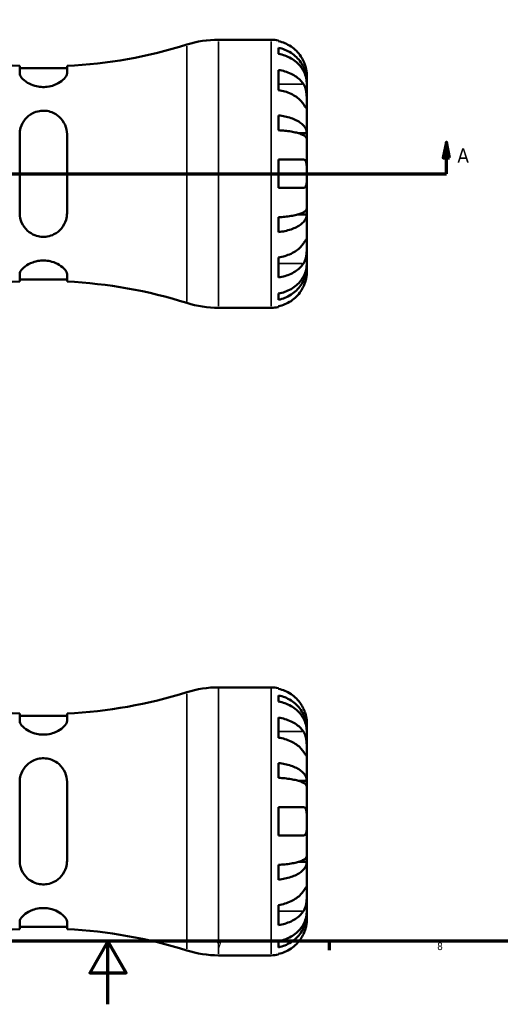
# Model space of a CAD drawing. Header units: millimetres. Extents: x -83 to 902, y -42 to 599.
# Tile 3 of 6: x 393 to 545, y 0 to 312. Entities that reach past the tile are written whole.
import ezdxf

# ---------------------------------------------------------------- set-up
doc = ezdxf.new("R2010")
doc.units = ezdxf.units.MM
for name, color, linetype, lineweight in [('Border (ANSI)', 7, 'Continuous', 70), ('Section Line (ANSI)', 7, 'Continuous', 70), ('Visible (ANSI)', 7, 'Continuous', 50), ('Visible Narrow (ANSI)', 7, 'Continuous', 35)]:
    doc.layers.add(name, color=color, linetype=linetype, lineweight=lineweight)
doc.styles.add('Label Text (ANSI)', font='tahoma.ttf')
doc.styles.add('Note Text (ANSI)', font='tahoma.ttf')

# ---------------------------------------------------------------- blocks, each defined once
blk = doc.blocks.new('Borders Default Border')
at = {"layer": 'Border (ANSI)'}
blk.add_line((490.58, 20), (490.58, 17.2), dxfattribs=at)
at = {"layer": 'Border (ANSI)', "flags": 128}
for points in [[(20, 20), (20, 574), (821, 574), (821, 20), (20, 20)], [(420.5, 0), (420.5, 20), (414.73, 10), (426.27, 10), (420.5, 20)]]:
    blk.add_lwpolyline(points, dxfattribs=at)
at = {"layer": 'Border (ANSI)', "color": 5, "true_color": 0x0000ff, "char_height": 2.4, "attachment_point": 7, "style": 'Note Text (ANSI)'}
for s, insert in [('7', (454.8, 17.2)), ('8', (524.84, 17.15))]:
    blk.add_mtext(s, dxfattribs=dict(at, insert=insert))
blk = doc.blocks.new('2dTransSection0')
at = {"layer": 'Section Line (ANSI)', "linetype": 'Continuous'}
for p, q in [((272.31, 273.43), (271.31, 268.43)), ((272.31, 268.43), (272.31, 273.43)), ((273.31, 268.43), (272.31, 273.43)), ((527.76, 273.43), (526.76, 268.43)), ((527.76, 268.43), (527.76, 273.43)), ((528.76, 268.43), (527.76, 273.43)), ((271.31, 268.43), (273.31, 268.43)), ((272.31, 263.43), (272.31, 268.43)), ((526.76, 268.43), (528.76, 268.43)), ((527.76, 263.43), (527.76, 268.43)), ((272.31, 263.43), (281.78, 263.43)), ((518.29, 263.43), (527.76, 263.43))]:
    blk.add_line(p, q, dxfattribs=at)
at = {"layer": 'Section Line (ANSI)'}
blk.add_line((272.31, 263.43), (527.76, 263.43), dxfattribs=at)
at = {"layer": 'Section Line (ANSI)', "linetype": 'Continuous', "flags": 128}
for points in [[(273.31, 268.43), (272.31, 273.43), (271.31, 268.43), (273.31, 268.43)], [(528.76, 268.43), (527.76, 273.43), (526.76, 268.43), (528.76, 268.43)]]:
    blk.add_lwpolyline(points, dxfattribs=at)
at = {"layer": 'Section Line (ANSI)'}
for points in [[(273.31, 268.43), (272.31, 273.43), (271.31, 268.43), (273.31, 268.43)], [(528.76, 268.43), (527.76, 273.43), (526.76, 268.43), (528.76, 268.43)]]:
    blk.add_solid(points, dxfattribs=at)
at = {"layer": 'Section Line (ANSI)', "char_height": 4.57, "attachment_point": 7, "style": 'Label Text (ANSI)'}
for insert in [(264.95, 266.93), (531.23, 266.93)]:
    blk.add_mtext('A', dxfattribs=dict(at, insert=insert))

msp = doc.modelspace()

# ---------------------------------------------------------------- linework, layer by layer
at = {"layer": 'Visible (ANSI)'}
for p, q in [((455.51, 305.93), (472.28, 305.93)), ((474.53, 305.7), (474.53, 305.46)), ((474.53, 303.38), (474.53, 301.44)), ((392.53, 297.61), (392.53, 295.25)), ((407.53, 296.91), (392.53, 296.91)), ((407.53, 295.25), (407.53, 297.61)), ((474.53, 296.33), (474.53, 289.97)), ((483.53, 292.67), (483.53, 294.68)), ((483.53, 292.67), (483.5, 292.67)), ((483.53, 291.9), (483.53, 292.67)), ((483.53, 285.52), (483.53, 291.9)), ((483.53, 276.3), (483.53, 285.52)), ((474.53, 281.92), (474.53, 277.23)), ((392.53, 275.93), (392.53, 250.93)), ((407.53, 250.93), (407.53, 275.93)), ((483.53, 276.3), (480.81, 276.3)), ((483.53, 274.46), (483.53, 276.3)), ((483.53, 263.43), (483.53, 274.46)), ((474.53, 267.93), (474.53, 258.93)), ((474.53, 267.93), (482.47, 267.93)), ((483.53, 252.4), (483.53, 263.43)), ((482.47, 258.93), (474.53, 258.93)), ((483.53, 250.55), (480.81, 250.55)), ((483.53, 250.55), (483.53, 252.4)), ((483.53, 241.33), (483.53, 250.55)), ((474.53, 249.63), (474.53, 244.93)), ((483.53, 234.95), (483.53, 241.33)), ((474.53, 236.89), (474.53, 230.52)), ((483.53, 234.19), (483.53, 234.95)), ((392.53, 231.61), (392.53, 229.24)), ((407.53, 229.24), (407.53, 231.61)), ((483.53, 234.19), (483.5, 234.19)), ((483.53, 232.18), (483.53, 234.19)), ((407.53, 229.94), (392.53, 229.94)), ((474.53, 225.42), (474.53, 223.47)), ((455.51, 220.93), (472.28, 220.93)), ((474.53, 221.39), (474.53, 221.15)), ((455.51, 100.53), (472.28, 100.53)), ((474.53, 100.3), (474.53, 100.06)), ((474.53, 97.99), (474.53, 96.04)), ((392.53, 92.21), (392.53, 89.85)), ((407.53, 91.52), (392.53, 91.52)), ((407.53, 89.85), (407.53, 92.21)), ((474.53, 90.93), (474.53, 84.57)), ((483.53, 87.27), (483.53, 89.28)), ((483.53, 87.27), (483.5, 87.27)), ((483.53, 86.5), (483.53, 87.27)), ((483.53, 80.13), (483.53, 86.5)), ((483.53, 70.91), (483.53, 80.13)), ((474.53, 76.52), (474.53, 71.83)), ((392.53, 70.53), (392.53, 45.53)), ((407.53, 45.53), (407.53, 70.53)), ((483.53, 70.91), (480.81, 70.91)), ((483.53, 69.06), (483.53, 70.91)), ((483.53, 58.03), (483.53, 69.06)), ((474.53, 62.53), (474.53, 53.53)), ((474.53, 62.53), (482.47, 62.53)), ((483.53, 47), (483.53, 58.03)), ((482.47, 53.53), (474.53, 53.53)), ((483.53, 45.15), (483.53, 47)), ((474.53, 44.23), (474.53, 39.53)), ((483.53, 45.15), (480.81, 45.15)), ((483.53, 35.93), (483.53, 45.15)), ((483.53, 29.56), (483.53, 35.93)), ((474.53, 31.49), (474.53, 25.13)), ((483.53, 28.79), (483.5, 28.79)), ((483.53, 28.79), (483.53, 29.56)), ((483.53, 26.78), (483.53, 28.79)), ((392.53, 26.21), (392.53, 23.84)), ((407.53, 23.84), (407.53, 26.21)), ((407.53, 24.54), (392.53, 24.54)), ((474.53, 20.02), (474.53, 18.07)), ((474.53, 16), (474.53, 15.76)), ((455.51, 15.53), (472.28, 15.53))]:
    msp.add_line(p, q, dxfattribs=at)
for centre, radius, start, end in [((400.03, 449.33), 151.9, 252.5785, 267.1698), ((400.03, 449.33), 151.9, 272.8302, 287.4215), ((455.51, 272.53), 33.4, 90, 107.4215), ((472.28, 294.68), 11.25, 78.463, 90), ((400.03, 77.53), 151.9, 92.8302, 107.4215), ((400.03, 77.53), 151.9, 72.5785, 87.1698), ((455.51, 254.33), 33.4, 252.5785, 270), ((472.28, 232.18), 11.25, 270, 281.537), ((455.51, 67.13), 33.4, 90, 107.4215), ((472.28, 89.28), 11.25, 78.463, 90), ((400.03, 243.93), 151.9, 252.5785, 267.1698), ((400.03, 243.93), 151.9, 272.8302, 287.4215), ((400.03, -127.87), 151.9, 92.8302, 107.4215), ((400.03, -127.87), 151.9, 72.5785, 87.1698), ((455.51, 48.93), 33.4, 252.5785, 270), ((472.28, 26.78), 11.25, 270, 281.537)]:
    msp.add_arc(centre, radius, start, end, dxfattribs=at)
for points, knots in [([(482.47, 299.18), (482.23, 299.68), (481.95, 300.19), (481.21, 301.3), (480.72, 301.89), (479.74, 302.88), (479.15, 303.37), (477.89, 304.21), (477.22, 304.56), (475.96, 305.09), (475.25, 305.31), (474.53, 305.46)], [5.502273, 5.502273, 5.502273, 5.502273, 5.6617271, 5.6617271, 5.8711142, 5.8711142, 6.0795149, 6.0795149, 6.2879156, 6.2879156, 6.4900769, 6.4900769, 6.4900769, 6.4900769]), ([(474.53, 303.38), (475.26, 303.24), (475.96, 303.03), (477.22, 302.52), (477.9, 302.17), (479.16, 301.36), (479.74, 300.89), (480.72, 299.93), (481.21, 299.36), (482.05, 298.14), (482.41, 297.49), (482.94, 296.24), (483.17, 295.53), (483.47, 294.08), (483.53, 293.34), (483.53, 292.67)], [0.213434, 0.213434, 0.213434, 0.213434, 0.41601, 0.41601, 0.624348, 0.624348, 0.832687, 0.832687, 1.041572, 1.041572, 1.250457, 1.250457, 1.460128, 1.460128, 1.669799, 1.669799, 1.669799, 1.669799]), ([(483.53, 291.9), (483.53, 292.5), (483.47, 293.16), (483.17, 294.45), (482.94, 295.08), (482.41, 296.19), (482.05, 296.77), (481.21, 297.86), (480.72, 298.37), (479.74, 299.22), (479.16, 299.64), (477.9, 300.36), (477.22, 300.67), (475.96, 301.12), (475.26, 301.31), (474.53, 301.44)], [5.016117, 5.016117, 5.016117, 5.016117, 5.225788, 5.225788, 5.435459, 5.435459, 5.644344, 5.644344, 5.853229, 5.853229, 6.061567, 6.061567, 6.269906, 6.269906, 6.472482, 6.472482, 6.472482, 6.472482]), ([(483.53, 294.68), (483.53, 294.68), (483.53, 294.73), (483.53, 294.92), (483.53, 295.08), (483.49, 295.57), (483.45, 295.94), (483.31, 296.72), (483.22, 297.09), (483, 297.86), (482.86, 298.25), (482.63, 298.82), (482.55, 299), (482.47, 299.18)], [0, 0, 0, 0, 0.1143483, 0.1143483, 0.2360376, 0.2360376, 0.4080184, 0.4080184, 0.5379079, 0.5379079, 0.6657576, 0.6657576, 0.7240192, 0.7240192, 0.7240192, 0.7240192]), ([(407.53, 295.25), (407.53, 294.96), (407.43, 294.66), (406.95, 293.84), (406.45, 293.31), (405.14, 292.33), (404.33, 291.88), (402.75, 291.29), (402.03, 291.1), (400.65, 290.92), (400.01, 290.9), (398.67, 291), (397.99, 291.12), (396.48, 291.56), (395.7, 291.91), (394.22, 292.8), (393.58, 293.35), (392.76, 294.36), (392.54, 294.82), (392.53, 295.23), (392.53, 295.24), (392.53, 295.25)], [-2.822534, -2.822534, -2.822534, -2.822534, -2.592222, -2.592222, -2.245208, -2.245208, -1.913449, -1.913449, -1.681153, -1.681153, -1.48731, -1.48731, -1.273411, -1.273411, -0.982744, -0.982744, -0.620712, -0.620712, -0.293331, -0.293331, -0.2861, -0.2861, -0.2861, -0.2861]), ([(474.53, 296.33), (475.25, 296.23), (475.96, 296.07), (477.22, 295.7), (477.89, 295.45), (479.15, 294.85), (479.74, 294.5), (480.72, 293.81), (481.21, 293.39), (481.95, 292.6), (482.23, 292.24), (482.47, 291.89)], [0.2134384, 0.2134384, 0.2134384, 0.2134384, 0.4155998, 0.4155998, 0.6240004, 0.6240004, 0.8324011, 0.8324011, 1.0417882, 1.0417882, 1.2012424, 1.2012424, 1.2012424, 1.2012424]), ([(482.47, 291.89), (482.53, 291.8), (482.58, 291.71), (482.76, 291.39), (482.87, 291.15), (483.07, 290.61), (483.16, 290.32), (483.33, 289.57), (483.4, 289.11), (483.5, 288.08), (483.52, 287.52), (483.54, 286.45), (483.53, 285.95), (483.53, 285.52)], [-0.7247441, -0.7247441, -0.7247441, -0.7247441, -0.6829269, -0.6829269, -0.5894676, -0.5894676, -0.4901439, -0.4901439, -0.3493352, -0.3493352, -0.178565, -0.178565, 0, 0, 0, 0]), ([(482.47, 285.52), (482.24, 285.88), (481.96, 286.23), (481.22, 287.02), (480.73, 287.43), (479.75, 288.13), (479.16, 288.48), (477.9, 289.08), (477.23, 289.33), (475.96, 289.7), (475.26, 289.86), (474.53, 289.97)], [5.5022777, 5.5022777, 5.5022777, 5.5022777, 5.6605055, 5.6605055, 5.8694891, 5.8694891, 6.0782975, 6.0782975, 6.2871059, 6.2871059, 6.4900603, 6.4900603, 6.4900603, 6.4900603]), ([(483.53, 285.52), (483.53, 285.28), (483.53, 285.07), (483.53, 284.7), (483.53, 284.54), (483.51, 284.28), (483.48, 284.2), (483.38, 284.21), (483.31, 284.29), (483.13, 284.53), (483.04, 284.65), (482.84, 284.96), (482.73, 285.13), (482.56, 285.38), (482.51, 285.45), (482.47, 285.52)], [0, 0, 0, 0, 0.1023049, 0.1023049, 0.2116531, 0.2116531, 0.3586874, 0.3586874, 0.4986154, 0.4986154, 0.596139, 0.596139, 0.690343, 0.690343, 0.7235503, 0.7235503, 0.7235503, 0.7235503]), ([(392.53, 275.93), (392.53, 276.64), (392.64, 277.34), (393.12, 279.02), (393.62, 279.95), (394.93, 281.51), (395.73, 282.16), (397.32, 282.96), (398.04, 283.2), (399.42, 283.43), (400.06, 283.45), (401.4, 283.34), (402.08, 283.17), (403.59, 282.6), (404.37, 282.11), (405.85, 280.79), (406.49, 279.89), (407.31, 278), (407.52, 277.01), (407.53, 275.97), (407.53, 275.95), (407.53, 275.93)], [-2.822534, -2.822534, -2.822534, -2.822534, -2.592222, -2.592222, -2.245208, -2.245208, -1.913449, -1.913449, -1.681153, -1.681153, -1.48731, -1.48731, -1.273411, -1.273411, -0.982744, -0.982744, -0.620712, -0.620712, -0.293331, -0.293331, -0.2861, -0.2861, -0.2861, -0.2861]), ([(474.53, 281.92), (475.26, 281.85), (475.96, 281.73), (477.22, 281.47), (477.9, 281.29), (479.16, 280.86), (479.74, 280.61), (480.72, 280.11), (481.21, 279.82), (482.05, 279.17), (482.41, 278.83), (482.94, 278.18), (483.17, 277.8), (483.47, 277.05), (483.53, 276.66), (483.53, 276.3)], [0.213434, 0.213434, 0.213434, 0.213434, 0.41601, 0.41601, 0.624348, 0.624348, 0.832687, 0.832687, 1.041572, 1.041572, 1.250457, 1.250457, 1.460128, 1.460128, 1.669799, 1.669799, 1.669799, 1.669799]), ([(483.53, 274.46), (483.53, 274.63), (483.47, 274.82), (483.17, 275.2), (482.94, 275.38), (482.41, 275.7), (482.05, 275.87), (481.21, 276.19), (480.72, 276.34), (479.74, 276.58), (479.16, 276.7), (477.9, 276.92), (477.22, 277), (475.96, 277.14), (475.26, 277.19), (474.53, 277.23)], [5.016117, 5.016117, 5.016117, 5.016117, 5.225788, 5.225788, 5.435459, 5.435459, 5.644344, 5.644344, 5.853229, 5.853229, 6.061567, 6.061567, 6.269906, 6.269906, 6.472482, 6.472482, 6.472482, 6.472482]), ([(482.47, 267.93), (482.54, 267.93), (482.61, 267.92), (482.78, 267.88), (482.88, 267.82), (483.07, 267.66), (483.15, 267.55), (483.33, 267.19), (483.4, 266.9), (483.5, 266.16), (483.52, 265.68), (483.54, 264.61), (483.53, 264.02), (483.53, 263.43)], [-0.7196887, -0.7196887, -0.7196887, -0.7196887, -0.6691335, -0.6691335, -0.5844829, -0.5844829, -0.490085, -0.490085, -0.3476599, -0.3476599, -0.1782767, -0.1782767, 0, 0, 0, 0]), ([(483.53, 263.43), (483.53, 263.03), (483.53, 262.63), (483.53, 261.81), (483.53, 261.41), (483.48, 260.54), (483.44, 260.12), (483.28, 259.56), (483.2, 259.38), (483.03, 259.14), (482.94, 259.07), (482.73, 258.96), (482.61, 258.93), (482.48, 258.93), (482.47, 258.93), (482.47, 258.93)], [-3.126213, -3.126213, -3.126213, -3.126213, -3.0059213, -3.0059213, -2.8729567, -2.8729567, -2.6978937, -2.6978937, -2.583387, -2.583387, -2.4954757, -2.4954757, -2.4031024, -2.4031024, -2.3983168, -2.3983168, -2.3983168, -2.3983168]), ([(407.53, 250.93), (407.53, 250.21), (407.43, 249.51), (406.95, 247.84), (406.45, 246.9), (405.14, 245.34), (404.33, 244.69), (402.75, 243.9), (402.03, 243.66), (400.65, 243.43), (400.01, 243.4), (398.67, 243.52), (397.99, 243.68), (396.48, 244.26), (395.7, 244.74), (394.22, 246.06), (393.58, 246.96), (392.76, 248.86), (392.54, 249.84), (392.53, 250.88), (392.53, 250.9), (392.53, 250.93)], [-2.822534, -2.822534, -2.822534, -2.822534, -2.592222, -2.592222, -2.245208, -2.245208, -1.913449, -1.913449, -1.681153, -1.681153, -1.48731, -1.48731, -1.273411, -1.273411, -0.982744, -0.982744, -0.620712, -0.620712, -0.293331, -0.293331, -0.2861, -0.2861, -0.2861, -0.2861]), ([(474.53, 249.63), (475.26, 249.66), (475.96, 249.72), (477.22, 249.85), (477.9, 249.94), (479.16, 250.15), (479.74, 250.27), (480.72, 250.52), (481.21, 250.67), (482.05, 250.98), (482.41, 251.15), (482.94, 251.47), (483.17, 251.66), (483.47, 252.03), (483.53, 252.22), (483.53, 252.4)], [0.213434, 0.213434, 0.213434, 0.213434, 0.41601, 0.41601, 0.624348, 0.624348, 0.832687, 0.832687, 1.041572, 1.041572, 1.250457, 1.250457, 1.460128, 1.460128, 1.669799, 1.669799, 1.669799, 1.669799]), ([(483.53, 250.55), (483.53, 250.2), (483.47, 249.81), (483.17, 249.05), (482.94, 248.68), (482.41, 248.02), (482.05, 247.68), (481.21, 247.04), (480.72, 246.74), (479.74, 246.24), (479.16, 245.99), (477.9, 245.57), (477.22, 245.39), (475.96, 245.12), (475.26, 245.01), (474.53, 244.93)], [5.016117, 5.016117, 5.016117, 5.016117, 5.225788, 5.225788, 5.435459, 5.435459, 5.644344, 5.644344, 5.853229, 5.853229, 6.061567, 6.061567, 6.269906, 6.269906, 6.472482, 6.472482, 6.472482, 6.472482]), ([(474.53, 236.89), (475.26, 236.99), (475.96, 237.15), (477.23, 237.52), (477.9, 237.78), (479.16, 238.37), (479.75, 238.72), (480.73, 239.42), (481.22, 239.84), (481.96, 240.62), (482.24, 240.98), (482.47, 241.33)], [0.213454, 0.213454, 0.213454, 0.213454, 0.4164085, 0.4164085, 0.6252168, 0.6252168, 0.8340252, 0.8340252, 1.0430088, 1.0430088, 1.2012367, 1.2012367, 1.2012367, 1.2012367]), ([(482.47, 241.33), (482.53, 241.42), (482.58, 241.51), (482.76, 241.77), (482.87, 241.94), (483.07, 242.24), (483.16, 242.36), (483.33, 242.59), (483.4, 242.65), (483.5, 242.64), (483.52, 242.53), (483.54, 242.08), (483.53, 241.75), (483.53, 241.33)], [-0.7247441, -0.7247441, -0.7247441, -0.7247441, -0.6829269, -0.6829269, -0.5894676, -0.5894676, -0.4901439, -0.4901439, -0.3493352, -0.3493352, -0.178565, -0.178565, 0, 0, 0, 0]), ([(483.53, 241.33), (483.53, 241.09), (483.53, 240.82), (483.53, 240.22), (483.53, 239.89), (483.51, 239.08), (483.48, 238.59), (483.38, 237.64), (483.31, 237.19), (483.13, 236.45), (483.04, 236.17), (482.84, 235.64), (482.73, 235.4), (482.56, 235.11), (482.51, 235.04), (482.47, 234.97)], [0, 0, 0, 0, 0.1023049, 0.1023049, 0.2116531, 0.2116531, 0.3586874, 0.3586874, 0.4986154, 0.4986154, 0.596139, 0.596139, 0.690343, 0.690343, 0.7235503, 0.7235503, 0.7235503, 0.7235503]), ([(392.53, 231.61), (392.53, 231.89), (392.64, 232.2), (393.12, 233.02), (393.62, 233.55), (394.93, 234.52), (395.73, 234.98), (397.32, 235.57), (398.04, 235.75), (399.42, 235.93), (400.06, 235.95), (401.4, 235.86), (402.08, 235.73), (403.59, 235.29), (404.37, 234.94), (405.85, 234.06), (406.49, 233.5), (407.31, 232.5), (407.52, 232.04), (407.53, 231.63), (407.53, 231.62), (407.53, 231.61)], [-2.822534, -2.822534, -2.822534, -2.822534, -2.592222, -2.592222, -2.245208, -2.245208, -1.913449, -1.913449, -1.681153, -1.681153, -1.48731, -1.48731, -1.273411, -1.273411, -0.982744, -0.982744, -0.620712, -0.620712, -0.293331, -0.293331, -0.2861, -0.2861, -0.2861, -0.2861]), ([(482.47, 234.97), (482.23, 234.61), (481.95, 234.25), (481.21, 233.46), (480.72, 233.05), (479.74, 232.35), (479.15, 232), (477.89, 231.41), (477.22, 231.16), (475.96, 230.79), (475.25, 230.63), (474.53, 230.52)], [5.5022719, 5.5022719, 5.5022719, 5.5022719, 5.6617261, 5.6617261, 5.8711132, 5.8711132, 6.0795138, 6.0795138, 6.2879145, 6.2879145, 6.4900758, 6.4900758, 6.4900758, 6.4900758]), ([(474.53, 225.42), (475.26, 225.54), (475.96, 225.73), (477.22, 226.19), (477.9, 226.49), (479.16, 227.22), (479.74, 227.64), (480.72, 228.49), (481.21, 228.99), (482.05, 230.08), (482.41, 230.66), (482.94, 231.77), (483.17, 232.41), (483.47, 233.69), (483.53, 234.35), (483.53, 234.95)], [0.213434, 0.213434, 0.213434, 0.213434, 0.41601, 0.41601, 0.624348, 0.624348, 0.832687, 0.832687, 1.041572, 1.041572, 1.250457, 1.250457, 1.460128, 1.460128, 1.669799, 1.669799, 1.669799, 1.669799]), ([(483.53, 234.19), (483.53, 233.51), (483.47, 232.77), (483.17, 231.33), (482.94, 230.62), (482.41, 229.37), (482.05, 228.71), (481.21, 227.49), (480.72, 226.92), (479.74, 225.97), (479.16, 225.5), (477.9, 224.68), (477.22, 224.34), (475.96, 223.83), (475.26, 223.61), (474.53, 223.47)], [5.016117, 5.016117, 5.016117, 5.016117, 5.225788, 5.225788, 5.435459, 5.435459, 5.644344, 5.644344, 5.853229, 5.853229, 6.061567, 6.061567, 6.269906, 6.269906, 6.472482, 6.472482, 6.472482, 6.472482]), ([(482.47, 227.68), (482.54, 227.83), (482.61, 227.99), (482.78, 228.41), (482.88, 228.67), (483.07, 229.22), (483.15, 229.51), (483.33, 230.2), (483.4, 230.57), (483.5, 231.3), (483.52, 231.61), (483.54, 232.06), (483.53, 232.18), (483.53, 232.18)], [-0.7196887, -0.7196887, -0.7196887, -0.7196887, -0.6691335, -0.6691335, -0.5844829, -0.5844829, -0.490085, -0.490085, -0.3476599, -0.3476599, -0.1782767, -0.1782767, 0, 0, 0, 0]), ([(474.53, 221.39), (475.25, 221.54), (475.96, 221.76), (477.22, 222.29), (477.89, 222.64), (479.15, 223.49), (479.74, 223.98), (480.72, 224.96), (481.21, 225.55), (481.95, 226.67), (482.23, 227.18), (482.47, 227.68)], [0.2134384, 0.2134384, 0.2134384, 0.2134384, 0.4155998, 0.4155998, 0.6240004, 0.6240004, 0.8324011, 0.8324011, 1.0417882, 1.0417882, 1.2012424, 1.2012424, 1.2012424, 1.2012424]), ([(482.47, 93.78), (482.23, 94.28), (481.95, 94.79), (481.21, 95.9), (480.72, 96.49), (479.74, 97.48), (479.15, 97.97), (477.89, 98.81), (477.22, 99.17), (475.96, 99.69), (475.25, 99.91), (474.53, 100.06)], [5.5022719, 5.5022719, 5.5022719, 5.5022719, 5.6617261, 5.6617261, 5.8711132, 5.8711132, 6.0795138, 6.0795138, 6.2879145, 6.2879145, 6.4900758, 6.4900758, 6.4900758, 6.4900758]), ([(474.53, 97.99), (475.26, 97.84), (475.96, 97.63), (477.22, 97.12), (477.9, 96.78), (479.16, 95.96), (479.74, 95.49), (480.72, 94.53), (481.21, 93.97), (482.05, 92.74), (482.41, 92.09), (482.94, 90.84), (483.17, 90.13), (483.47, 88.68), (483.53, 87.94), (483.53, 87.27)], [0.213434, 0.213434, 0.213434, 0.213434, 0.41601, 0.41601, 0.624348, 0.624348, 0.832687, 0.832687, 1.041572, 1.041572, 1.250457, 1.250457, 1.460128, 1.460128, 1.669799, 1.669799, 1.669799, 1.669799]), ([(483.53, 86.5), (483.53, 87.1), (483.47, 87.76), (483.17, 89.05), (482.94, 89.68), (482.41, 90.79), (482.05, 91.38), (481.21, 92.46), (480.72, 92.97), (479.74, 93.82), (479.16, 94.24), (477.9, 94.96), (477.22, 95.27), (475.96, 95.72), (475.26, 95.91), (474.53, 96.04)], [5.016117, 5.016117, 5.016117, 5.016117, 5.225788, 5.225788, 5.435459, 5.435459, 5.644344, 5.644344, 5.853229, 5.853229, 6.061567, 6.061567, 6.269906, 6.269906, 6.472482, 6.472482, 6.472482, 6.472482]), ([(483.53, 89.28), (483.53, 89.28), (483.53, 89.33), (483.53, 89.55), (483.53, 89.73), (483.48, 90.28), (483.44, 90.68), (483.28, 91.44), (483.2, 91.77), (483.03, 92.37), (482.94, 92.63), (482.73, 93.18), (482.61, 93.46), (482.48, 93.75), (482.47, 93.76), (482.47, 93.78)], [-3.126213, -3.126213, -3.126213, -3.126213, -3.0059213, -3.0059213, -2.8729567, -2.8729567, -2.6978937, -2.6978937, -2.583387, -2.583387, -2.4954757, -2.4954757, -2.4031024, -2.4031024, -2.3983168, -2.3983168, -2.3983168, -2.3983168]), ([(474.53, 90.93), (475.26, 90.83), (475.96, 90.67), (477.23, 90.3), (477.9, 90.04), (479.16, 89.45), (479.75, 89.1), (480.73, 88.4), (481.22, 87.98), (481.96, 87.2), (482.24, 86.84), (482.47, 86.49)], [0.213454, 0.213454, 0.213454, 0.213454, 0.4164085, 0.4164085, 0.6252168, 0.6252168, 0.8340252, 0.8340252, 1.0430088, 1.0430088, 1.2012367, 1.2012367, 1.2012367, 1.2012367]), ([(407.53, 89.85), (407.53, 89.57), (407.43, 89.26), (406.95, 88.44), (406.45, 87.91), (405.14, 86.93), (404.33, 86.48), (402.75, 85.89), (402.03, 85.71), (400.65, 85.52), (400.01, 85.5), (398.67, 85.6), (397.99, 85.72), (396.48, 86.16), (395.7, 86.52), (394.22, 87.4), (393.58, 87.95), (392.76, 88.96), (392.54, 89.42), (392.53, 89.83), (392.53, 89.84), (392.53, 89.85)], [-2.822534, -2.822534, -2.822534, -2.822534, -2.592222, -2.592222, -2.245208, -2.245208, -1.913449, -1.913449, -1.681153, -1.681153, -1.48731, -1.48731, -1.273411, -1.273411, -0.982744, -0.982744, -0.620712, -0.620712, -0.293331, -0.293331, -0.2861, -0.2861, -0.2861, -0.2861]), ([(482.47, 80.13), (482.23, 80.48), (481.95, 80.84), (481.21, 81.63), (480.72, 82.04), (479.74, 82.74), (479.15, 83.09), (477.89, 83.68), (477.22, 83.94), (475.96, 84.31), (475.25, 84.46), (474.53, 84.57)], [5.5022719, 5.5022719, 5.5022719, 5.5022719, 5.6617261, 5.6617261, 5.8711132, 5.8711132, 6.0795138, 6.0795138, 6.2879145, 6.2879145, 6.4900758, 6.4900758, 6.4900758, 6.4900758]), ([(482.47, 86.49), (482.53, 86.4), (482.58, 86.31), (482.76, 85.99), (482.87, 85.75), (483.07, 85.22), (483.16, 84.92), (483.33, 84.17), (483.4, 83.71), (483.5, 82.68), (483.52, 82.12), (483.54, 81.05), (483.53, 80.55), (483.53, 80.13)], [-0.7247441, -0.7247441, -0.7247441, -0.7247441, -0.6829269, -0.6829269, -0.5894676, -0.5894676, -0.4901439, -0.4901439, -0.3493352, -0.3493352, -0.178565, -0.178565, 0, 0, 0, 0]), ([(483.53, 80.13), (483.53, 79.88), (483.53, 79.67), (483.53, 79.3), (483.53, 79.14), (483.51, 78.88), (483.48, 78.8), (483.38, 78.81), (483.31, 78.89), (483.13, 79.13), (483.04, 79.25), (482.84, 79.56), (482.73, 79.73), (482.56, 79.99), (482.51, 80.05), (482.47, 80.13)], [0, 0, 0, 0, 0.1023049, 0.1023049, 0.2116531, 0.2116531, 0.3586874, 0.3586874, 0.4986154, 0.4986154, 0.596139, 0.596139, 0.690343, 0.690343, 0.7235503, 0.7235503, 0.7235503, 0.7235503]), ([(392.53, 70.53), (392.53, 71.24), (392.64, 71.94), (393.12, 73.62), (393.62, 74.55), (394.93, 76.11), (395.73, 76.76), (397.32, 77.56), (398.04, 77.8), (399.42, 78.03), (400.06, 78.06), (401.4, 77.94), (402.08, 77.78), (403.59, 77.2), (404.37, 76.71), (405.85, 75.39), (406.49, 74.5), (407.31, 72.6), (407.52, 71.61), (407.53, 70.57), (407.53, 70.55), (407.53, 70.53)], [-2.822534, -2.822534, -2.822534, -2.822534, -2.592222, -2.592222, -2.245208, -2.245208, -1.913449, -1.913449, -1.681153, -1.681153, -1.48731, -1.48731, -1.273411, -1.273411, -0.982744, -0.982744, -0.620712, -0.620712, -0.293331, -0.293331, -0.2861, -0.2861, -0.2861, -0.2861]), ([(474.53, 76.52), (475.26, 76.45), (475.96, 76.34), (477.22, 76.07), (477.9, 75.89), (479.16, 75.46), (479.74, 75.21), (480.72, 74.71), (481.21, 74.42), (482.05, 73.78), (482.41, 73.43), (482.94, 72.78), (483.17, 72.41), (483.47, 71.65), (483.53, 71.26), (483.53, 70.91)], [0.213434, 0.213434, 0.213434, 0.213434, 0.41601, 0.41601, 0.624348, 0.624348, 0.832687, 0.832687, 1.041572, 1.041572, 1.250457, 1.250457, 1.460128, 1.460128, 1.669799, 1.669799, 1.669799, 1.669799]), ([(483.53, 69.06), (483.53, 69.23), (483.47, 69.42), (483.17, 69.8), (482.94, 69.98), (482.41, 70.3), (482.05, 70.47), (481.21, 70.79), (480.72, 70.94), (479.74, 71.18), (479.16, 71.31), (477.9, 71.52), (477.22, 71.61), (475.96, 71.74), (475.26, 71.79), (474.53, 71.83)], [5.016117, 5.016117, 5.016117, 5.016117, 5.225788, 5.225788, 5.435459, 5.435459, 5.644344, 5.644344, 5.853229, 5.853229, 6.061567, 6.061567, 6.269906, 6.269906, 6.472482, 6.472482, 6.472482, 6.472482]), ([(482.47, 62.53), (482.54, 62.53), (482.61, 62.52), (482.78, 62.48), (482.88, 62.43), (483.07, 62.27), (483.15, 62.15), (483.33, 61.79), (483.4, 61.5), (483.5, 60.76), (483.52, 60.28), (483.54, 59.21), (483.53, 58.62), (483.53, 58.03)], [-0.7196887, -0.7196887, -0.7196887, -0.7196887, -0.6691335, -0.6691335, -0.5844829, -0.5844829, -0.490085, -0.490085, -0.3476599, -0.3476599, -0.1782767, -0.1782767, 0, 0, 0, 0]), ([(483.53, 58.03), (483.53, 57.63), (483.53, 57.23), (483.53, 56.41), (483.53, 56.01), (483.48, 55.14), (483.44, 54.72), (483.28, 54.16), (483.2, 53.99), (483.03, 53.75), (482.94, 53.67), (482.73, 53.56), (482.61, 53.53), (482.48, 53.53), (482.47, 53.53), (482.47, 53.53)], [-3.126213, -3.126213, -3.126213, -3.126213, -3.0059213, -3.0059213, -2.8729567, -2.8729567, -2.6978937, -2.6978937, -2.583387, -2.583387, -2.4954757, -2.4954757, -2.4031024, -2.4031024, -2.3983168, -2.3983168, -2.3983168, -2.3983168]), ([(474.53, 44.23), (475.26, 44.27), (475.96, 44.32), (477.22, 44.45), (477.9, 44.54), (479.16, 44.75), (479.74, 44.87), (480.72, 45.12), (481.21, 45.27), (482.05, 45.58), (482.41, 45.75), (482.94, 46.08), (483.17, 46.26), (483.47, 46.63), (483.53, 46.82), (483.53, 47)], [0.213434, 0.213434, 0.213434, 0.213434, 0.41601, 0.41601, 0.624348, 0.624348, 0.832687, 0.832687, 1.041572, 1.041572, 1.250457, 1.250457, 1.460128, 1.460128, 1.669799, 1.669799, 1.669799, 1.669799]), ([(407.53, 45.53), (407.53, 44.81), (407.43, 44.11), (406.95, 42.44), (406.45, 41.5), (405.14, 39.94), (404.33, 39.3), (402.75, 38.5), (402.03, 38.26), (400.65, 38.03), (400.01, 38), (398.67, 38.12), (397.99, 38.28), (396.48, 38.86), (395.7, 39.34), (394.22, 40.66), (393.58, 41.56), (392.76, 43.46), (392.54, 44.45), (392.53, 45.48), (392.53, 45.51), (392.53, 45.53)], [-2.822534, -2.822534, -2.822534, -2.822534, -2.592222, -2.592222, -2.245208, -2.245208, -1.913449, -1.913449, -1.681153, -1.681153, -1.48731, -1.48731, -1.273411, -1.273411, -0.982744, -0.982744, -0.620712, -0.620712, -0.293331, -0.293331, -0.2861, -0.2861, -0.2861, -0.2861]), ([(483.53, 45.15), (483.53, 44.8), (483.47, 44.41), (483.17, 43.65), (482.94, 43.28), (482.41, 42.63), (482.05, 42.28), (481.21, 41.64), (480.72, 41.34), (479.74, 40.84), (479.16, 40.6), (477.9, 40.17), (477.22, 39.99), (475.96, 39.72), (475.26, 39.61), (474.53, 39.53)], [5.016117, 5.016117, 5.016117, 5.016117, 5.225788, 5.225788, 5.435459, 5.435459, 5.644344, 5.644344, 5.853229, 5.853229, 6.061567, 6.061567, 6.269906, 6.269906, 6.472482, 6.472482, 6.472482, 6.472482]), ([(474.53, 31.49), (475.26, 31.59), (475.96, 31.75), (477.23, 32.13), (477.9, 32.38), (479.16, 32.98), (479.75, 33.32), (480.73, 34.02), (481.22, 34.44), (481.96, 35.22), (482.24, 35.58), (482.47, 35.93)], [0.213454, 0.213454, 0.213454, 0.213454, 0.4164085, 0.4164085, 0.6252168, 0.6252168, 0.8340252, 0.8340252, 1.0430088, 1.0430088, 1.2012367, 1.2012367, 1.2012367, 1.2012367]), ([(482.47, 35.93), (482.53, 36.02), (482.58, 36.11), (482.76, 36.37), (482.87, 36.54), (483.07, 36.84), (483.16, 36.96), (483.33, 37.19), (483.4, 37.26), (483.5, 37.24), (483.52, 37.13), (483.54, 36.69), (483.53, 36.35), (483.53, 35.93)], [-0.7247441, -0.7247441, -0.7247441, -0.7247441, -0.6829269, -0.6829269, -0.5894676, -0.5894676, -0.4901439, -0.4901439, -0.3493352, -0.3493352, -0.178565, -0.178565, 0, 0, 0, 0]), ([(483.53, 35.93), (483.53, 35.69), (483.53, 35.42), (483.53, 34.82), (483.53, 34.49), (483.51, 33.68), (483.48, 33.2), (483.38, 32.24), (483.31, 31.79), (483.13, 31.06), (483.04, 30.77), (482.84, 30.24), (482.73, 30.01), (482.56, 29.71), (482.51, 29.64), (482.47, 29.57)], [0, 0, 0, 0, 0.1023049, 0.1023049, 0.2116531, 0.2116531, 0.3586874, 0.3586874, 0.4986154, 0.4986154, 0.596139, 0.596139, 0.690343, 0.690343, 0.7235503, 0.7235503, 0.7235503, 0.7235503]), ([(392.53, 26.21), (392.53, 26.49), (392.64, 26.8), (393.12, 27.62), (393.62, 28.15), (394.93, 29.12), (395.73, 29.58), (397.32, 30.17), (398.04, 30.35), (399.42, 30.53), (400.06, 30.55), (401.4, 30.46), (402.08, 30.33), (403.59, 29.9), (404.37, 29.54), (405.85, 28.66), (406.49, 28.11), (407.31, 27.1), (407.52, 26.64), (407.53, 26.23), (407.53, 26.22), (407.53, 26.21)], [-2.822534, -2.822534, -2.822534, -2.822534, -2.592222, -2.592222, -2.245208, -2.245208, -1.913449, -1.913449, -1.681153, -1.681153, -1.48731, -1.48731, -1.273411, -1.273411, -0.982744, -0.982744, -0.620712, -0.620712, -0.293331, -0.293331, -0.2861, -0.2861, -0.2861, -0.2861]), ([(482.47, 29.57), (482.23, 29.21), (481.95, 28.85), (481.21, 28.07), (480.72, 27.65), (479.74, 26.95), (479.15, 26.61), (477.89, 26.01), (477.22, 25.76), (475.96, 25.39), (475.25, 25.23), (474.53, 25.13)], [5.5022719, 5.5022719, 5.5022719, 5.5022719, 5.6617261, 5.6617261, 5.8711132, 5.8711132, 6.0795138, 6.0795138, 6.2879145, 6.2879145, 6.4900758, 6.4900758, 6.4900758, 6.4900758]), ([(474.53, 20.02), (475.26, 20.14), (475.96, 20.34), (477.23, 20.79), (477.9, 21.1), (479.16, 21.82), (479.75, 22.24), (480.73, 23.09), (481.22, 23.6), (482.06, 24.69), (482.41, 25.27), (482.94, 26.38), (483.17, 27.01), (483.47, 28.3), (483.53, 28.95), (483.53, 29.56)], [0.213442, 0.213442, 0.213442, 0.213442, 0.416459, 0.416459, 0.625022, 0.625022, 0.833586, 0.833586, 1.042247, 1.042247, 1.250908, 1.250908, 1.460354, 1.460354, 1.669799, 1.669799, 1.669799, 1.669799]), ([(483.53, 28.79), (483.53, 28.11), (483.47, 27.37), (483.17, 25.93), (482.94, 25.22), (482.41, 23.97), (482.05, 23.31), (481.21, 22.09), (480.72, 21.52), (479.74, 20.57), (479.16, 20.1), (477.9, 19.28), (477.22, 18.94), (475.96, 18.43), (475.26, 18.22), (474.53, 18.07)], [5.016117, 5.016117, 5.016117, 5.016117, 5.225788, 5.225788, 5.435459, 5.435459, 5.644344, 5.644344, 5.853229, 5.853229, 6.061567, 6.061567, 6.269906, 6.269906, 6.472482, 6.472482, 6.472482, 6.472482]), ([(482.47, 22.28), (482.54, 22.43), (482.61, 22.59), (482.78, 23.01), (482.88, 23.27), (483.07, 23.83), (483.15, 24.11), (483.33, 24.8), (483.4, 25.18), (483.5, 25.9), (483.52, 26.21), (483.54, 26.66), (483.53, 26.78), (483.53, 26.78)], [-0.7196887, -0.7196887, -0.7196887, -0.7196887, -0.6691335, -0.6691335, -0.5844829, -0.5844829, -0.490085, -0.490085, -0.3476599, -0.3476599, -0.1782767, -0.1782767, 0, 0, 0, 0]), ([(474.53, 16), (475.25, 16.14), (475.96, 16.37), (477.22, 16.89), (477.89, 17.25), (479.15, 18.09), (479.74, 18.58), (480.72, 19.57), (481.21, 20.15), (481.95, 21.27), (482.23, 21.78), (482.47, 22.28)], [0.2134384, 0.2134384, 0.2134384, 0.2134384, 0.4155998, 0.4155998, 0.6240004, 0.6240004, 0.8324011, 0.8324011, 1.0417882, 1.0417882, 1.2012424, 1.2012424, 1.2012424, 1.2012424])]:
    msp.add_open_spline(points, degree=3, knots=knots, dxfattribs=at)
at = {"layer": 'Visible Narrow (ANSI)'}
for p, q in [((445.51, 222.96), (445.51, 303.89)), ((455.51, 305.4), (455.51, 221.45)), ((472.28, 221.45), (472.28, 305.4)), ((482.07, 291.89), (474.93, 291.89)), ((482.07, 234.97), (474.93, 234.97)), ((455.51, 100.01), (455.51, 16.05)), ((472.28, 16.05), (472.28, 100.01)), ((445.51, 17.57), (445.51, 98.49)), ((482.07, 86.49), (474.93, 86.49)), ((482.07, 29.57), (474.93, 29.57))]:
    msp.add_line(p, q, dxfattribs=at)

# ---------------------------------------------------------------- block references
msp.add_blockref('Borders Default Border', (0, 0))
at = {"layer": 'Section Line (ANSI)'}
msp.add_blockref('2dTransSection0', (0, 0), dxfattribs=at)

doc.saveas('drawing.dxf')
